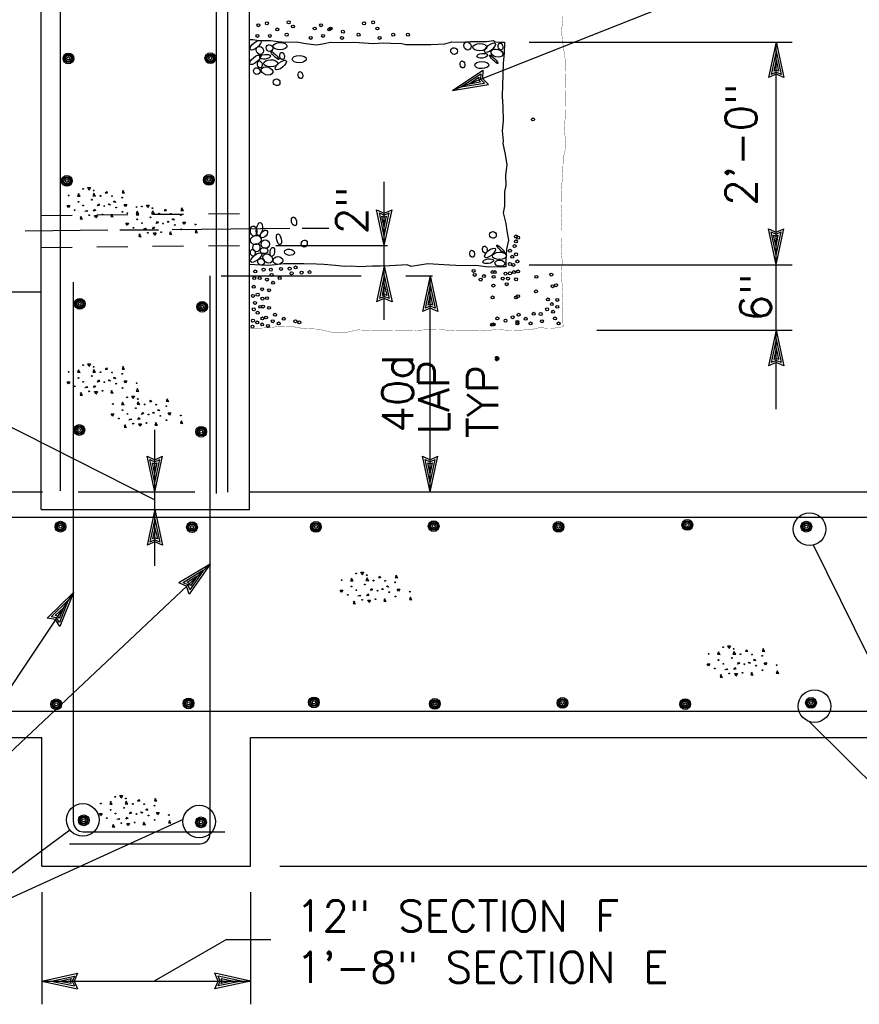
# Model space of a CAD drawing. Extents: x -28.1 to 13.9, y -16.1 to 13.9.
# Tile 10 of 19: x -7.7 to -4.3, y -12.8 to -8.8. Entities that reach past the tile are written whole.
import ezdxf
from ezdxf.enums import TextEntityAlignment as Align

# ---------------------------------------------------------------- set-up
doc = ezdxf.new("R2010")
doc.units = 0
doc.header["$MEASUREMENT"] = 0
doc.linetypes.add('HIDDEN2', pattern=[0.1875, 0.125, -0.0625])
doc.layers.add('01', color=7, linetype='CONTINUOUS')
doc.layers.add('02', color=7, linetype='CONTINUOUS')
doc.styles.add('TXT_SHX', font='txt.shx')

msp = doc.modelspace()

# ---------------------------------------------------------------- linework, layer by layer
at = {"layer": '01', "color": 7, "linetype": 'CONTINUOUS'}
for p, q in [((-7.632, -10.7853), (-7.632, -2.7113)), ((-6.791, -10.7853), (-6.791, -2.7113)), ((-6.878, -10.7153), (-6.878, -2.7703)), ((-7.554, -10.7093), (-7.554, -2.7923)), ((-6.924, -10.7203), (-6.924, -6.6953)), ((-4.705, -8.5933), (-5.972, -9.0943)), ((-4.666, -8.8983), (-4.697, -9.0423)), ((-4.666, -9.7963), (-4.666, -8.8983)), ((-4.666, -8.8983), (-4.635, -9.0423)), ((-5.662, -8.8993), (-4.601, -8.8993)), ((-4.666, -8.9353), (-4.686, -9.0293)), ((-4.666, -8.9353), (-4.646, -9.0293)), ((-4.666, -8.9713), (-4.675, -9.0163)), ((-4.666, -8.9713), (-4.656, -9.0163)), ((-5.972, -9.0943), (-5.849, -9.0123)), ((-5.849, -9.0123), (-5.851, -9.0463)), ((-4.666, -9.0123), (-4.675, -9.0163)), ((-4.656, -9.0163), (-4.666, -9.0123)), ((-5.938, -9.0803), (-5.858, -9.0273)), ((-5.904, -9.0673), (-5.866, -9.0413)), ((-5.866, -9.0413), (-5.866, -9.0523)), ((-5.866, -9.0523), (-5.859, -9.0593)), ((-5.858, -9.0273), (-5.859, -9.0493)), ((-5.859, -9.0493), (-5.843, -9.0643)), ((-5.851, -9.0463), (-5.827, -9.0703)), ((-4.666, -9.0283), (-4.697, -9.0423)), ((-4.666, -9.0203), (-4.686, -9.0293)), ((-4.646, -9.0293), (-4.666, -9.0203)), ((-4.635, -9.0423), (-4.666, -9.0283)), ((-5.972, -9.0943), (-5.827, -9.0703)), ((-5.938, -9.0803), (-5.843, -9.0643)), ((-5.904, -9.0673), (-5.859, -9.0593)), ((-6.247, -9.7193), (-6.247, -9.4633)), ((-6.247, -9.7193), (-6.278, -9.5753)), ((-6.278, -9.5753), (-6.247, -9.5893)), ((-6.247, -9.6823), (-6.267, -9.5883)), ((-6.267, -9.5883), (-6.247, -9.5973)), ((-6.247, -9.6463), (-6.257, -9.6013)), ((-6.257, -9.6013), (-6.247, -9.6053)), ((-6.247, -9.7193), (-6.216, -9.5753)), ((-6.247, -9.5893), (-6.216, -9.5753)), ((-6.247, -9.6823), (-6.227, -9.5883)), ((-6.247, -9.5973), (-6.227, -9.5883)), ((-6.247, -9.6463), (-6.238, -9.6013)), ((-6.247, -9.6053), (-6.238, -9.6013)), ((-7.103, -9.6553), (-6.628, -9.6503)), ((-6.578, -9.6503), (-6.471, -9.6493)), ((-4.666, -9.7963), (-4.697, -9.6523)), ((-4.697, -9.6523), (-4.666, -9.6663)), ((-4.666, -9.7963), (-4.635, -9.6523)), ((-4.666, -9.6663), (-4.635, -9.6523)), ((-7.696, -9.6603), (-7.363, -9.6573)), ((-7.315, -9.6573), (-7.158, -9.6563)), ((-4.666, -9.7593), (-4.686, -9.6653)), ((-4.686, -9.6653), (-4.666, -9.6743)), ((-4.666, -9.7233), (-4.676, -9.6783)), ((-4.676, -9.6783), (-4.666, -9.6823)), ((-4.666, -9.7593), (-4.646, -9.6653)), ((-4.666, -9.6743), (-4.646, -9.6653)), ((-4.666, -9.7233), (-4.657, -9.6783)), ((-4.666, -9.6823), (-4.657, -9.6783)), ((-6.685, -9.7193), (-6.234, -9.7193)), ((-6.247, -9.8033), (-6.247, -9.7193)), ((-9.091, -9.7773), (-7.173, -10.7463)), ((-6.247, -9.8033), (-6.278, -9.9473)), ((-6.247, -10.0193), (-6.247, -9.8033)), ((-6.247, -9.8033), (-6.216, -9.9473)), ((-5.662, -9.7983), (-4.601, -9.7983)), ((-4.666, -10.0613), (-4.666, -9.7963)), ((-6.95, -12.0933), (-6.95, -9.8423)), ((-6.905, -9.8423), (-6.34, -9.8423)), ((-6.247, -9.8403), (-6.267, -9.9343)), ((-6.247, -9.8403), (-6.227, -9.9343)), ((-6.16, -9.8423), (-6.052, -9.8423)), ((-6.062, -9.8423), (-6.093, -9.9863)), ((-6.062, -10.7143), (-6.062, -9.8423)), ((-6.062, -9.8423), (-6.031, -9.9863)), ((-7.502, -12.0453), (-7.502, -9.8673)), ((-6.247, -9.8763), (-6.256, -9.9213)), ((-6.247, -9.8763), (-6.237, -9.9213)), ((-6.062, -9.8793), (-6.082, -9.9733)), ((-6.062, -9.8793), (-6.042, -9.9733)), ((-7.632, -9.9083), (-8.521, -9.9083)), ((-6.247, -9.9253), (-6.267, -9.9343)), ((-6.247, -9.9173), (-6.256, -9.9213)), ((-6.237, -9.9213), (-6.247, -9.9173)), ((-6.227, -9.9343), (-6.247, -9.9253)), ((-6.062, -9.9153), (-6.071, -9.9603)), ((-6.062, -9.9153), (-6.052, -9.9603)), ((-6.247, -9.9333), (-6.278, -9.9473)), ((-6.216, -9.9473), (-6.247, -9.9333)), ((-6.062, -9.9643), (-6.082, -9.9733)), ((-6.062, -9.9563), (-6.071, -9.9603)), ((-6.052, -9.9603), (-6.062, -9.9563)), ((-6.042, -9.9733), (-6.062, -9.9643)), ((-6.062, -9.9723), (-6.093, -9.9863)), ((-6.031, -9.9863), (-6.062, -9.9723)), ((-5.389, -10.0613), (-4.601, -10.0613)), ((-4.666, -10.0613), (-4.697, -10.2053)), ((-4.666, -10.3803), (-4.666, -10.0613)), ((-4.666, -10.0613), (-4.635, -10.2053)), ((-4.666, -10.0983), (-4.686, -10.1923)), ((-4.666, -10.0983), (-4.646, -10.1923)), ((-4.666, -10.1343), (-4.675, -10.1793)), ((-4.666, -10.1343), (-4.656, -10.1793)), ((-4.666, -10.1913), (-4.697, -10.2053)), ((-4.666, -10.1833), (-4.686, -10.1923)), ((-4.666, -10.1753), (-4.675, -10.1793)), ((-4.656, -10.1793), (-4.666, -10.1753)), ((-4.646, -10.1923), (-4.666, -10.1833)), ((-4.635, -10.2053), (-4.666, -10.1913)), ((-7.173, -10.7143), (-7.173, -10.4633)), ((-7.173, -10.7143), (-7.204, -10.5703)), ((-7.204, -10.5703), (-7.173, -10.5843)), ((-7.173, -10.6773), (-7.193, -10.5833)), ((-7.193, -10.5833), (-7.173, -10.5923)), ((-7.173, -10.6413), (-7.183, -10.5963)), ((-7.183, -10.5963), (-7.173, -10.6003)), ((-7.173, -10.7143), (-7.142, -10.5703)), ((-7.173, -10.5843), (-7.142, -10.5703)), ((-7.173, -10.6773), (-7.153, -10.5833)), ((-7.173, -10.5923), (-7.153, -10.5833)), ((-7.173, -10.6413), (-7.164, -10.5963)), ((-7.173, -10.6003), (-7.164, -10.5963)), ((-6.062, -10.7143), (-6.093, -10.5703)), ((-6.093, -10.5703), (-6.062, -10.5843)), ((-6.062, -10.6773), (-6.082, -10.5833)), ((-6.082, -10.5833), (-6.062, -10.5923)), ((-6.062, -10.6413), (-6.072, -10.5963)), ((-6.072, -10.5963), (-6.062, -10.6003)), ((-6.062, -10.7143), (-6.031, -10.5703)), ((-6.062, -10.5843), (-6.031, -10.5703)), ((-6.062, -10.6773), (-6.042, -10.5833)), ((-6.062, -10.5923), (-6.042, -10.5833)), ((-6.062, -10.6413), (-6.053, -10.5963)), ((-6.062, -10.6003), (-6.053, -10.5963)), ((-8.882, -10.7143), (-7.626, -10.7143)), ((-7.483, -10.7143), (-7.012, -10.7143)), ((-7.173, -10.7853), (-7.173, -10.7143)), ((-6.79, -10.7143), (-2.77, -10.7143)), ((-7.632, -10.7853), (-6.791, -10.7853)), ((-7.173, -10.7853), (-7.204, -10.9293)), ((-7.173, -11.0123), (-7.173, -10.7853)), ((-7.173, -10.7853), (-7.142, -10.9293)), ((-8.782, -10.8163), (-2.844, -10.8163)), ((-7.173, -10.8223), (-7.193, -10.9163)), ((-7.173, -10.8223), (-7.153, -10.9163)), ((-7.173, -10.8583), (-7.182, -10.9033)), ((-7.173, -10.8583), (-7.163, -10.9033)), ((-7.173, -10.9153), (-7.204, -10.9293)), ((-7.173, -10.9073), (-7.193, -10.9163)), ((-7.173, -10.8993), (-7.182, -10.9033)), ((-7.163, -10.9033), (-7.173, -10.8993)), ((-7.153, -10.9163), (-7.173, -10.9073)), ((-7.142, -10.9293), (-7.173, -10.9153)), ((-3.813, -12.3533), (-4.515, -10.9283)), ((-6.95, -11.0053), (-8.225, -12.2053)), ((-6.95, -11.0053), (-7.076, -11.0813)), ((-6.977, -11.0303), (-7.059, -11.0803)), ((-6.95, -11.0053), (-7.034, -11.1263)), ((-6.977, -11.0303), (-7.032, -11.1093)), ((-7.045, -11.0943), (-7.076, -11.0813)), ((-7.039, -11.0893), (-7.059, -11.0803)), ((-7.003, -11.0553), (-7.042, -11.0793)), ((-7.033, -11.0833), (-7.042, -11.0793)), ((-7.003, -11.0553), (-7.029, -11.0933)), ((-7.502, -11.1203), (-8.225, -12.2053)), ((-7.502, -11.1203), (-7.608, -11.2233)), ((-7.502, -11.1203), (-7.556, -11.2573)), ((-7.034, -11.1263), (-7.045, -11.0943)), ((-7.032, -11.1093), (-7.039, -11.0893)), ((-7.029, -11.0933), (-7.033, -11.0833)), ((-7.523, -11.1513), (-7.591, -11.2183)), ((-7.523, -11.1513), (-7.558, -11.2403)), ((-7.542, -11.1813), (-7.575, -11.2133)), ((-7.542, -11.1813), (-7.559, -11.2243)), ((-7.574, -11.2283), (-7.608, -11.2233)), ((-7.57, -11.2223), (-7.591, -11.2183)), ((-7.565, -11.2153), (-7.575, -11.2133)), ((-7.556, -11.2573), (-7.574, -11.2283)), ((-7.558, -11.2403), (-7.57, -11.2223)), ((-7.559, -11.2243), (-7.565, -11.2153)), ((-8.774, -11.5983), (-2.843, -11.5983)), ((-3.813, -12.3533), (-4.533, -11.6403)), ((-8.882, -11.7043), (-7.629, -11.7043)), ((-7.629, -12.2243), (-7.629, -11.7053)), ((-6.787, -12.2243), (-6.787, -11.7053)), ((-6.787, -11.7053), (-2.77, -11.7053)), ((-7.059, -12.0363), (-8.1, -12.5103)), ((-7.516, -12.0783), (-8.1, -12.5103)), ((-7.462, -12.0853), (-6.891, -12.0853)), ((-7.518, -12.1333), (-6.99, -12.1333)), ((-7.629, -12.2243), (-6.787, -12.2243)), ((-6.669, -12.2243), (-1.337, -12.2243)), ((-7.629, -12.3283), (-7.629, -12.7813)), ((-6.787, -12.3283), (-6.787, -12.7813)), ((-6.884, -12.5193), (-7.176, -12.6873)), ((-6.884, -12.5193), (-6.705, -12.5193)), ((-7.629, -12.6873), (-7.485, -12.6563)), ((-7.592, -12.6873), (-7.498, -12.6673)), ((-7.498, -12.6673), (-7.507, -12.6873)), ((-7.485, -12.6563), (-7.499, -12.6873)), ((-6.787, -12.6873), (-6.931, -12.6563)), ((-6.917, -12.6873), (-6.931, -12.6563)), ((-6.824, -12.6873), (-6.918, -12.6673)), ((-6.909, -12.6873), (-6.918, -12.6673)), ((-7.629, -12.6873), (-6.787, -12.6873)), ((-7.629, -12.6873), (-7.485, -12.7183)), ((-7.592, -12.6873), (-7.498, -12.7073)), ((-7.556, -12.6873), (-7.511, -12.6773)), ((-7.556, -12.6873), (-7.511, -12.6963)), ((-7.511, -12.6773), (-7.515, -12.6873)), ((-7.515, -12.6873), (-7.511, -12.6963)), ((-7.507, -12.6873), (-7.498, -12.7073)), ((-7.499, -12.6873), (-7.485, -12.7183)), ((-6.787, -12.6873), (-6.931, -12.7183)), ((-6.931, -12.7183), (-6.917, -12.6873)), ((-6.824, -12.6873), (-6.918, -12.7073)), ((-6.918, -12.7073), (-6.909, -12.6873)), ((-6.86, -12.6873), (-6.905, -12.6783)), ((-6.901, -12.6873), (-6.905, -12.6783)), ((-6.86, -12.6873), (-6.905, -12.6973)), ((-6.905, -12.6973), (-6.901, -12.6873))]:
    msp.add_line(p, q, dxfattribs=at)
at = {"layer": '01', "color": 7, "linetype": 'HIDDEN2'}
for p, q in [((-7.632, -9.5983), (-6.791, -9.5903)), ((-7.632, -9.7273), (-6.791, -9.7193))]:
    msp.add_line(p, q, dxfattribs=at)
at = {"layer": '01', "color": 7, "linetype": 'CONTINUOUS', "const_width": 0.00115}
msp.add_lwpolyline([(-5.526, -8.7953), (-5.532, -8.8593), (-5.526, -8.9083), (-5.516, -8.9743), (-5.515, -9.0293), (-5.515, -9.0813), (-5.516, -9.1323), (-5.517, -9.1983), (-5.52, -9.2503), (-5.514, -9.3223), (-5.525, -9.3673), (-5.527, -9.4263), (-5.53, -9.4653), (-5.532, -9.5113), (-5.531, -9.5663), (-5.534, -9.6083), (-5.53, -9.6593), (-5.53, -9.6883), (-5.533, -9.7403), (-5.529, -9.7853), (-5.531, -9.8173), (-5.532, -9.8383), (-5.53, -9.8703), (-5.527, -9.9063), (-5.529, -9.9383), (-5.527, -9.9683), (-5.526, -10.0103), (-5.527, -10.0243), (-5.525, -10.0473), (-5.576, -10.0553), (-5.588, -10.0553), (-5.615, -10.0503), (-5.647, -10.0573), (-5.692, -10.0613), (-5.736, -10.0623), (-5.79, -10.0593), (-5.835, -10.0623), (-5.881, -10.0643), (-5.935, -10.0643), (-5.965, -10.0633), (-6.024, -10.0593), (-6.083, -10.0603), (-6.12, -10.0623), (-6.166, -10.0613), (-6.218, -10.0623), (-6.269, -10.0633), (-6.354, -10.0603), (-6.404, -10.0713), (-6.457, -10.0703), (-6.514, -10.0573), (-6.577, -10.0543), (-6.628, -10.0453), (-6.678, -10.0473), (-6.724, -10.0523), (-6.791, -10.0543)], dxfattribs=at)
at = {"layer": '01', "color": 7, "linetype": 'CONTINUOUS'}
msp.add_lwpolyline([(-6.794, -8.8883), (-6.777, -8.8893), (-6.754, -8.8933), (-6.734, -8.8933), (-6.707, -8.8923), (-6.676, -8.8963), (-6.646, -8.8993), (-6.602, -8.8983), (-6.564, -8.9053), (-6.521, -8.9103), (-6.489, -8.9043), (-6.465, -8.8993), (-6.431, -8.9013), (-6.373, -8.8993), (-6.348, -8.9003), (-6.292, -8.9043), (-6.251, -8.9023), (-6.221, -8.9033), (-6.177, -8.9053), (-6.16, -8.9083), (-6.109, -8.9083), (-6.084, -8.9093), (-6.059, -8.9083), (-6.003, -8.9063), (-5.974, -8.8983), (-5.941, -8.8993), (-5.899, -8.8963), (-5.865, -8.8963), (-5.834, -8.8963), (-5.807, -8.8933), (-5.8, -8.8983), (-5.781, -8.8993), (-5.762, -8.8993), (-5.763, -8.9433), (-5.767, -8.9843), (-5.769, -9.0303), (-5.771, -9.1173), (-5.769, -9.1613), (-5.767, -9.2153), (-5.771, -9.2573), (-5.768, -9.2973), (-5.769, -9.3083), (-5.759, -9.3523), (-5.753, -9.3943), (-5.758, -9.4363), (-5.757, -9.4783), (-5.762, -9.5033), (-5.762, -9.5613), (-5.768, -9.5883), (-5.757, -9.6313), (-5.752, -9.6603), (-5.746, -9.6983), (-5.754, -9.7353), (-5.755, -9.7563), (-5.756, -9.7823), (-5.756, -9.8053), (-5.786, -9.8063), (-5.827, -9.8073), (-5.878, -9.8003), (-5.934, -9.8023), (-6.007, -9.7973), (-6.071, -9.7933), (-6.138, -9.8043), (-6.155, -9.7983), (-6.225, -9.8023), (-6.263, -9.8033), (-6.295, -9.8033), (-6.348, -9.8063), (-6.38, -9.8033), (-6.408, -9.8043), (-6.444, -9.8003), (-6.491, -9.7963), (-6.521, -9.7953), (-6.572, -9.7943), (-6.615, -9.7943), (-6.652, -9.7933), (-6.712, -9.8003), (-6.746, -9.7993), (-6.769, -9.7973), (-6.791, -9.7963)], dxfattribs=at)
for centre, radius in [((-6.721, -8.8233), 0.006), ((-6.633, -8.8193), 0.006), ((-6.329, -8.8233), 0.006), ((-6.292, -8.8193), 0.006), ((-6.755, -8.8313), 0.006), ((-6.679, -8.8483), 0.006), ((-6.616, -8.8363), 0.006), ((-6.528, -8.8443), 0.006), ((-6.502, -8.8313), 0.006), ((-6.469, -8.8483), 0.006), ((-6.464, -8.8443), 0.006), ((-6.414, -8.8573), 0.006), ((-6.275, -8.8443), 0.006), ((-6.759, -8.8743), 0.006), ((-6.709, -8.8743), 0.006), ((-6.641, -8.8693), 0.006), ((-6.544, -8.8823), 0.006), ((-6.494, -8.8743), 0.006), ((-6.418, -8.8823), 0.006), ((-6.351, -8.8693), 0.006), ((-6.266, -8.8823), 0.006), ((-6.211, -8.8693), 0.006), ((-6.152, -8.8693), 0.006), ((-7.522, -8.9652), 0.0217), ((-7.522, -8.9652), 0.0168), ((-7.522, -8.9652), 0.0123), ((-7.522, -8.9652), 0.00623), ((-6.949, -8.9642), 0.0217), ((-6.949, -8.9642), 0.0168), ((-6.949, -8.9642), 0.0123), ((-6.949, -8.9642), 0.00623), ((-5.647, -9.2113), 0.006), ((-7.528, -9.4592), 0.0217), ((-7.528, -9.4592), 0.0168), ((-7.528, -9.4592), 0.0123), ((-7.528, -9.4592), 0.00623), ((-6.955, -9.4552), 0.0217), ((-6.955, -9.4552), 0.0168), ((-6.955, -9.4552), 0.0123), ((-6.955, -9.4552), 0.00623), ((-5.716, -9.6833), 0.006), ((-5.707, -9.6883), 0.006), ((-5.721, -9.7223), 0.006), ((-5.716, -9.7033), 0.006), ((-5.74, -9.7413), 0.006), ((-5.731, -9.7653), 0.006), ((-5.715, -9.7553), 0.006), ((-6.734, -9.8173), 0.006), ((-6.705, -9.8173), 0.006), ((-6.664, -9.8143), 0.006), ((-6.629, -9.8133), 0.006), ((-6.605, -9.8083), 0.006), ((-5.74, -9.7943), 0.006), ((-5.726, -9.7983), 0.006), ((-5.71, -9.7843), 0.006), ((-6.772, -9.8513), 0.006), ((-6.768, -9.8243), 0.006), ((-6.75, -9.8513), 0.006), ((-6.721, -9.8573), 0.006), ((-6.702, -9.8383), 0.006), ((-6.669, -9.8513), 0.006), ((-6.621, -9.8323), 0.006), ((-6.581, -9.8293), 0.006), ((-6.549, -9.8273), 0.006), ((-5.887, -9.8223), 0.006), ((-5.882, -9.8383), 0.006), ((-5.858, -9.8573), 0.006), ((-5.845, -9.8433), 0.006), ((-5.81, -9.8273), 0.006), ((-5.806, -9.8463), 0.006), ((-5.801, -9.8273), 0.006), ((-5.769, -9.8533), 0.006), ((-5.758, -9.8333), 0.006), ((-5.748, -9.8533), 0.006), ((-5.74, -9.8323), 0.006), ((-5.724, -9.8273), 0.006), ((-5.715, -9.8563), 0.006), ((-5.707, -9.8243), 0.006), ((-5.633, -9.8463), 0.006), ((-5.573, -9.8373), 0.006), ((-6.774, -9.8863), 0.006), ((-6.74, -9.8963), 0.006), ((-6.696, -9.8703), 0.006), ((-5.807, -9.8813), 0.006), ((-5.753, -9.8763), 0.006), ((-5.568, -9.8843), 0.006), ((-5.554, -9.8803), 0.006), ((-5.554, -9.8803), 0.006), ((-6.777, -9.9233), 0.006), ((-6.758, -9.9183), 0.006), ((-6.739, -9.9343), 0.006), ((-6.721, -9.9323), 0.006), ((-6.712, -9.9003), 0.006), ((-5.81, -9.9293), 0.006), ((-5.715, -9.9293), 0.006), ((-5.707, -9.9243), 0.006), ((-5.635, -9.9053), 0.006), ((-7.476, -9.9552), 0.0217), ((-7.476, -9.9552), 0.0168), ((-7.476, -9.9552), 0.0123), ((-7.476, -9.9552), 0.00623), ((-6.982, -9.9672), 0.0217), ((-6.982, -9.9672), 0.0168), ((-6.982, -9.9672), 0.0123), ((-6.982, -9.9672), 0.00623), ((-6.769, -9.9513), 0.006), ((-6.748, -9.9673), 0.006), ((-6.736, -9.9663), 0.006), ((-6.712, -9.9713), 0.006), ((-5.587, -9.9373), 0.006), ((-5.571, -9.9563), 0.006), ((-5.549, -9.9393), 0.006), ((-5.549, -9.9673), 0.006), ((-6.774, -9.9773), 0.006), ((-6.758, -9.9913), 0.006), ((-6.739, -10.0143), 0.006), ((-6.724, -10.0103), 0.006), ((-6.688, -9.9993), 0.006), ((-6.653, -10.0153), 0.006), ((-5.791, -10.0143), 0.006), ((-5.729, -10.0093), 0.006), ((-5.705, -9.9993), 0.006), ((-5.676, -10.0153), 0.006), ((-5.644, -9.9953), 0.006), ((-5.616, -9.9963), 0.006), ((-5.59, -9.9773), 0.006), ((-5.566, -9.9873), 0.006), ((-5.558, -10.0143), 0.006), ((-6.779, -10.0473), 0.006), ((-6.777, -10.0233), 0.006), ((-6.76, -10.0303), 0.006), ((-6.74, -10.0383), 0.006), ((-6.717, -10.0443), 0.006), ((-6.697, -10.0253), 0.006), ((-6.673, -10.0343), 0.006), ((-6.606, -10.0253), 0.006), ((-6.59, -10.0303), 0.006), ((-5.812, -10.0393), 0.006), ((-5.806, -10.0383), 0.006), ((-5.758, -10.0233), 0.006), ((-5.71, -10.0283), 0.006), ((-5.71, -10.0343), 0.006), ((-5.657, -10.0343), 0.006), ((-5.611, -10.0253), 0.006), ((-5.544, -10.0343), 0.006), ((-7.478, -10.4642), 0.0217), ((-7.478, -10.4642), 0.0168), ((-7.478, -10.4642), 0.0123), ((-7.478, -10.4642), 0.00623), ((-6.986, -10.4712), 0.0217), ((-6.986, -10.4712), 0.0168), ((-6.986, -10.4712), 0.0123), ((-6.986, -10.4712), 0.00623), ((-4.531, -10.8643), 0.0658), ((-7.554, -10.8542), 0.0217), ((-7.554, -10.8542), 0.0168), ((-7.554, -10.8542), 0.0123), ((-7.023, -10.8562), 0.0217), ((-7.023, -10.8562), 0.0168), ((-7.023, -10.8562), 0.0123), ((-6.523, -10.8552), 0.0217), ((-6.523, -10.8552), 0.0168), ((-6.523, -10.8552), 0.0123), ((-6.048, -10.8522), 0.0217), ((-6.048, -10.8522), 0.0168), ((-6.048, -10.8522), 0.0123), ((-5.544, -10.8552), 0.0217), ((-5.544, -10.8552), 0.0168), ((-5.544, -10.8552), 0.0123), ((-5.024, -10.8472), 0.0217), ((-5.024, -10.8472), 0.0168), ((-5.024, -10.8472), 0.0123), ((-5.024, -10.8472), 0.00623), ((-4.544, -10.8542), 0.0217), ((-4.544, -10.8542), 0.0168), ((-4.544, -10.8542), 0.0123), ((-7.554, -10.8542), 0.00623), ((-7.023, -10.8562), 0.00623), ((-6.523, -10.8552), 0.00623), ((-6.048, -10.8522), 0.00623), ((-5.544, -10.8552), 0.00623), ((-4.544, -10.8542), 0.00623), ((-4.511, -11.5783), 0.0658), ((-7.571, -11.5712), 0.0217), ((-7.571, -11.5712), 0.0168), ((-7.571, -11.5712), 0.0123), ((-7.037, -11.5672), 0.0217), ((-7.037, -11.5672), 0.0168), ((-7.037, -11.5672), 0.0123), ((-6.531, -11.5632), 0.0217), ((-6.531, -11.5632), 0.0168), ((-6.531, -11.5632), 0.0123), ((-6.531, -11.5632), 0.00623), ((-6.043, -11.5692), 0.0217), ((-6.043, -11.5692), 0.0168), ((-6.043, -11.5692), 0.0123), ((-5.528, -11.5652), 0.0217), ((-5.528, -11.5652), 0.0168), ((-5.528, -11.5652), 0.0123), ((-5.528, -11.5652), 0.00623), ((-5.033, -11.5702), 0.0217), ((-5.033, -11.5702), 0.0168), ((-5.033, -11.5702), 0.0123), ((-4.525, -11.5652), 0.0217), ((-4.525, -11.5652), 0.0168), ((-4.525, -11.5652), 0.0123), ((-4.525, -11.5652), 0.00623), ((-7.571, -11.5712), 0.00623), ((-7.037, -11.5672), 0.00623), ((-6.043, -11.5692), 0.00623), ((-5.033, -11.5702), 0.00623), ((-7.464, -12.0373), 0.0658), ((-6.994, -12.0443), 0.0658), ((-7.46, -12.0392), 0.0217), ((-7.46, -12.0392), 0.0168), ((-7.46, -12.0392), 0.0123), ((-7.46, -12.0392), 0.00623), ((-6.987, -12.0472), 0.0217), ((-6.987, -12.0472), 0.0168), ((-6.987, -12.0472), 0.0123), ((-6.987, -12.0472), 0.00623)]:
    msp.add_circle(centre, radius, dxfattribs=at)
for centre, start, end in [((-7.462, -12.0453), 180, 270), ((-6.99, -12.0933), 270, 360)]:
    msp.add_arc(centre, 0.04, start, end, dxfattribs=at)
for centre, major_axis, ratio in [((-6.7665, -8.9118), (0.0215, 0.0175), 0.397321), ((-5.9115, -8.9148), (-0.0053, 0.0159), 0.849837), ((-6.7495, -8.9328), (-0.0053, 0.0159), 0.849837), ((-6.7105, -8.9233), (0.0095, -0.01), 0.956548), ((-6.689, -8.9528), (0.016, -0.0165), 0.183852), ((-6.6675, -8.9158), (0.0285, 0.0005), 0.506888), ((-5.9655, -8.9353), (0.0095, -0.01), 0.956548), ((-5.8615, -8.9198), (0.0285, 0.0005), 0.506888), ((-5.8205, -8.9218), (0.0215, 0.0175), 0.397321), ((-5.7925, -8.9438), (0.0235, -0.0065), 0.651283), ((-5.7785, -8.9173), (0.0025, -0.014), 0.662183), ((-6.7685, -8.9708), (0.0215, 0.0175), 0.397321), ((-6.7495, -8.9893), (0.0025, -0.014), 0.662183), ((-6.7285, -8.9583), (0.0215, 0.003), 0.431436), ((-6.7055, -8.9848), (0.0285, 0.0005), 0.506888), ((-6.6645, -8.9918), (0.0215, 0.0175), 0.397321), ((-6.6595, -8.9553), (0.0025, -0.014), 0.662183), ((-6.5905, -8.9678), (0.0285, 0.0005), 0.506888), ((-5.9315, -8.9893), (0.0025, -0.014), 0.662183), ((-5.8535, -8.9918), (0.0285, 0.0005), 0.506888), ((-5.8515, -8.9543), (0.0215, 0.003), 0.431436), ((-5.805, -8.9688), (0.016, -0.0165), 0.183852), ((-6.7615, -9.0163), (0.0095, -0.01), 0.956548), ((-6.7205, -9.0158), (0.0235, -0.0065), 0.651283), ((-6.5855, -9.0323), (0.0025, -0.014), 0.662183), ((-6.6815, -9.0613), (0.0095, -0.01), 0.956548), ((-6.6115, -9.6228), (-0.0046, 0.0174), 0.547365), ((-6.7745, -9.6618), (-0.0025, 0.0205), 0.609614), ((-6.751, -9.6533), (-0.0044, -0.0262), 0.458731), ((-6.7655, -9.6978), (0.0215, 0.0055), 0.823552), ((-6.7325, -9.6733), (0.0115, 0.014), 0.602008), ((-6.672, -9.6948), (-0.005, 0.0215), 0.422849), ((-5.8085, -9.6773), (0.0095, -0.01), 0.956548), ((-6.763, -9.7283), (0, 0.017), 0.829288), ((-6.7325, -9.7403), (-0.0155, 0), 0.781736), ((-6.7275, -9.7143), (0.0065, -0.016), 0.982726), ((-6.699, -9.7458), (-0.003, -0.0185), 0.48024), ((-6.57, -9.7123), (0.0049, 0.0134), 0.819222), ((-5.8415, -9.7363), (0.0025, -0.014), 0.662183), ((-5.8205, -9.7498), (0.0215, 0.0175), 0.397321), ((-5.777, -9.7348), (0.016, -0.0165), 0.183852), ((-6.7645, -9.7688), (0.0215, 0.0175), 0.397321), ((-6.7775, -9.7493), (0.0025, -0.014), 0.662183), ((-6.7445, -9.7853), (0.0095, -0.01), 0.956548), ((-6.7175, -9.7723), (0.0165, -0.013), 0.788693), ((-6.6765, -9.7803), (0.0195, 0), 0.820783), ((-6.63, -9.7473), (-0.02, 0.002), 0.619845), ((-5.8925, -9.7533), (0.0025, -0.014), 0.662183), ((-5.7825, -9.7618), (0.0285, 0.0005), 0.506888), ((-5.8275, -9.7833), (0.0215, 0.003), 0.431436), ((-5.781, -9.7913), (-0.02, 0.002), 0.619845)]:
    msp.add_ellipse(centre, major_axis=major_axis, ratio=ratio, dxfattribs=at)
at = {"layer": '02', "color": 7, "linetype": 'CONTINUOUS'}
for p, q in [((-7.373, -9.5073), (-7.367, -9.5023)), ((-7.136, -9.5783), (-7.13, -9.5733)), ((-7.373, -10.2183), (-7.367, -10.2133)), ((-7.195, -10.3483), (-7.189, -10.3433)), ((-6.271, -11.0593), (-6.265, -11.0543)), ((-4.79, -11.3563), (-4.784, -11.3513)), ((-7.243, -11.9603), (-7.237, -11.9553))]:
    msp.add_line(p, q, dxfattribs=at)
for points in [[(-7.439, -9.4953), (-7.444, -9.4863), (-7.433, -9.4863), (-7.439, -9.4973)], [(-7.48, -9.5103), (-7.485, -9.5203), (-7.475, -9.5213), (-7.483, -9.5103)], [(-7.418, -9.5093), (-7.423, -9.5193), (-7.412, -9.5203), (-7.42, -9.5093)], [(-7.367, -9.5023), (-7.365, -9.5093), (-7.373, -9.5093)], [(-7.3, -9.4973), (-7.305, -9.5073), (-7.295, -9.5083), (-7.303, -9.4973)], [(-7.522, -9.5663), (-7.527, -9.5583), (-7.516, -9.5583), (-7.522, -9.5683)], [(-7.36, -9.5553), (-7.357, -9.5513), (-7.352, -9.5553), (-7.359, -9.5563)], [(-7.34, -9.5423), (-7.335, -9.5403), (-7.332, -9.5463), (-7.34, -9.5433)], [(-7.292, -9.5623), (-7.297, -9.5543), (-7.286, -9.5543), (-7.292, -9.5643)], [(-7.202, -9.5663), (-7.207, -9.5573), (-7.196, -9.5573), (-7.202, -9.5683)], [(-7.13, -9.5733), (-7.128, -9.5803), (-7.136, -9.5803)], [(-7.063, -9.5683), (-7.068, -9.5783), (-7.058, -9.5793), (-7.066, -9.5683)], [(-7.47, -9.6023), (-7.475, -9.6123), (-7.465, -9.6133), (-7.473, -9.6023)], [(-7.453, -9.5813), (-7.448, -9.5783), (-7.444, -9.5813), (-7.456, -9.5833)], [(-7.411, -9.6073), (-7.416, -9.5983), (-7.405, -9.5983), (-7.411, -9.6083)], [(-7.346, -9.5933), (-7.351, -9.6033), (-7.341, -9.6043), (-7.349, -9.5933)], [(-7.243, -9.5813), (-7.248, -9.5913), (-7.238, -9.5923), (-7.246, -9.5813)], [(-7.243, -9.5863), (-7.248, -9.5963), (-7.238, -9.5973), (-7.245, -9.5863)], [(-7.181, -9.5803), (-7.186, -9.5903), (-7.175, -9.5913), (-7.183, -9.5803)], [(-7.103, -9.6133), (-7.098, -9.6113), (-7.095, -9.6173), (-7.103, -9.6143)], [(-7.285, -9.6373), (-7.29, -9.6293), (-7.279, -9.6293), (-7.285, -9.6393)], [(-7.216, -9.6523), (-7.211, -9.6493), (-7.207, -9.6523), (-7.219, -9.6543)], [(-7.123, -9.6263), (-7.12, -9.6223), (-7.115, -9.6263), (-7.122, -9.6273)], [(-7.055, -9.6333), (-7.06, -9.6253), (-7.049, -9.6253), (-7.055, -9.6353)], [(-7.233, -9.6733), (-7.238, -9.6833), (-7.228, -9.6843), (-7.236, -9.6733)], [(-7.174, -9.6783), (-7.179, -9.6693), (-7.168, -9.6693), (-7.174, -9.6793)], [(-7.109, -9.6643), (-7.114, -9.6743), (-7.104, -9.6753), (-7.112, -9.6643)], [(-7.006, -9.6573), (-7.011, -9.6673), (-7.001, -9.6683), (-7.008, -9.6573)], [(-7.439, -10.2063), (-7.444, -10.1973), (-7.433, -10.1973), (-7.439, -10.2083)], [(-7.3, -10.2083), (-7.305, -10.2183), (-7.295, -10.2193), (-7.303, -10.2083)], [(-7.48, -10.2213), (-7.485, -10.2313), (-7.475, -10.2323), (-7.483, -10.2213)], [(-7.418, -10.2203), (-7.423, -10.2303), (-7.412, -10.2313), (-7.42, -10.2203)], [(-7.367, -10.2133), (-7.365, -10.2203), (-7.373, -10.2203)], [(-7.522, -10.2773), (-7.527, -10.2693), (-7.516, -10.2693), (-7.522, -10.2793)], [(-7.36, -10.2663), (-7.357, -10.2623), (-7.352, -10.2663), (-7.359, -10.2673)], [(-7.34, -10.2533), (-7.335, -10.2513), (-7.332, -10.2573), (-7.34, -10.2543)], [(-7.292, -10.2733), (-7.297, -10.2653), (-7.286, -10.2653), (-7.292, -10.2753)], [(-7.47, -10.3133), (-7.475, -10.3233), (-7.465, -10.3243), (-7.473, -10.3133)], [(-7.453, -10.2923), (-7.448, -10.2893), (-7.444, -10.2923), (-7.456, -10.2943)], [(-7.411, -10.3183), (-7.416, -10.3093), (-7.405, -10.3093), (-7.411, -10.3193)], [(-7.346, -10.3043), (-7.351, -10.3143), (-7.341, -10.3153), (-7.349, -10.3043)], [(-7.261, -10.3363), (-7.266, -10.3273), (-7.255, -10.3273), (-7.261, -10.3383)], [(-7.243, -10.2973), (-7.248, -10.3073), (-7.238, -10.3083), (-7.245, -10.2973)], [(-7.302, -10.3513), (-7.307, -10.3613), (-7.297, -10.3623), (-7.305, -10.3513)], [(-7.24, -10.3503), (-7.245, -10.3603), (-7.234, -10.3613), (-7.242, -10.3503)], [(-7.189, -10.3433), (-7.187, -10.3503), (-7.195, -10.3503)], [(-7.122, -10.3383), (-7.127, -10.3483), (-7.117, -10.3493), (-7.125, -10.3383)], [(-7.344, -10.4073), (-7.349, -10.3993), (-7.338, -10.3993), (-7.344, -10.4093)], [(-7.182, -10.3963), (-7.179, -10.3923), (-7.174, -10.3963), (-7.181, -10.3973)], [(-7.162, -10.3833), (-7.157, -10.3813), (-7.154, -10.3873), (-7.162, -10.3843)], [(-7.114, -10.4033), (-7.119, -10.3953), (-7.108, -10.3953), (-7.114, -10.4053)], [(-7.292, -10.4433), (-7.297, -10.4533), (-7.287, -10.4543), (-7.295, -10.4433)], [(-7.275, -10.4223), (-7.27, -10.4193), (-7.266, -10.4223), (-7.278, -10.4243)], [(-7.233, -10.4483), (-7.238, -10.4393), (-7.227, -10.4393), (-7.233, -10.4493)], [(-7.168, -10.4343), (-7.173, -10.4443), (-7.163, -10.4453), (-7.171, -10.4343)], [(-7.065, -10.4273), (-7.07, -10.4373), (-7.06, -10.4383), (-7.067, -10.4273)], [(-6.337, -11.0473), (-6.342, -11.0383), (-6.331, -11.0383), (-6.337, -11.0493)], [(-6.378, -11.0623), (-6.383, -11.0723), (-6.373, -11.0733), (-6.381, -11.0623)], [(-6.316, -11.0613), (-6.321, -11.0713), (-6.31, -11.0723), (-6.318, -11.0613)], [(-6.265, -11.0543), (-6.263, -11.0613), (-6.271, -11.0613)], [(-6.198, -11.0493), (-6.203, -11.0593), (-6.193, -11.0603), (-6.201, -11.0493)], [(-6.42, -11.1183), (-6.425, -11.1103), (-6.414, -11.1103), (-6.42, -11.1203)], [(-6.258, -11.1073), (-6.255, -11.1033), (-6.25, -11.1073), (-6.257, -11.1083)], [(-6.238, -11.0943), (-6.233, -11.0923), (-6.23, -11.0983), (-6.238, -11.0953)], [(-6.19, -11.1143), (-6.195, -11.1063), (-6.184, -11.1063), (-6.19, -11.1163)], [(-6.368, -11.1543), (-6.373, -11.1643), (-6.363, -11.1653), (-6.371, -11.1543)], [(-6.351, -11.1333), (-6.346, -11.1303), (-6.342, -11.1333), (-6.354, -11.1353)], [(-6.309, -11.1593), (-6.314, -11.1503), (-6.303, -11.1503), (-6.309, -11.1603)], [(-6.244, -11.1453), (-6.249, -11.1553), (-6.239, -11.1563), (-6.247, -11.1453)], [(-6.141, -11.1383), (-6.146, -11.1483), (-6.136, -11.1493), (-6.143, -11.1383)], [(-4.897, -11.3593), (-4.902, -11.3693), (-4.892, -11.3703), (-4.9, -11.3593)], [(-4.856, -11.3443), (-4.861, -11.3353), (-4.85, -11.3353), (-4.856, -11.3463)], [(-4.835, -11.3583), (-4.84, -11.3683), (-4.829, -11.3693), (-4.837, -11.3583)], [(-4.784, -11.3513), (-4.782, -11.3583), (-4.79, -11.3583)], [(-4.717, -11.3463), (-4.722, -11.3563), (-4.712, -11.3573), (-4.72, -11.3463)], [(-4.777, -11.4043), (-4.774, -11.4003), (-4.769, -11.4043), (-4.776, -11.4053)], [(-4.757, -11.3913), (-4.752, -11.3893), (-4.749, -11.3953), (-4.757, -11.3923)], [(-4.939, -11.4153), (-4.944, -11.4073), (-4.933, -11.4073), (-4.939, -11.4173)], [(-4.87, -11.4303), (-4.865, -11.4273), (-4.861, -11.4303), (-4.873, -11.4323)], [(-4.709, -11.4113), (-4.714, -11.4033), (-4.703, -11.4033), (-4.709, -11.4133)], [(-4.66, -11.4353), (-4.665, -11.4453), (-4.655, -11.4463), (-4.662, -11.4353)], [(-4.887, -11.4513), (-4.892, -11.4613), (-4.882, -11.4623), (-4.89, -11.4513)], [(-4.828, -11.4563), (-4.833, -11.4473), (-4.822, -11.4473), (-4.828, -11.4573)], [(-4.763, -11.4423), (-4.768, -11.4523), (-4.758, -11.4533), (-4.766, -11.4423)], [(-7.309, -11.9483), (-7.314, -11.9393), (-7.303, -11.9393), (-7.309, -11.9503)], [(-7.237, -11.9553), (-7.235, -11.9623), (-7.243, -11.9623)], [(-7.17, -11.9503), (-7.175, -11.9603), (-7.165, -11.9613), (-7.173, -11.9503)], [(-7.35, -11.9633), (-7.355, -11.9733), (-7.345, -11.9743), (-7.353, -11.9633)], [(-7.288, -11.9623), (-7.293, -11.9723), (-7.282, -11.9733), (-7.29, -11.9623)], [(-7.21, -11.9953), (-7.205, -11.9933), (-7.202, -11.9993), (-7.21, -11.9963)], [(-7.392, -12.0193), (-7.397, -12.0113), (-7.386, -12.0113), (-7.392, -12.0213)], [(-7.323, -12.0343), (-7.318, -12.0313), (-7.314, -12.0343), (-7.326, -12.0363)], [(-7.23, -12.0083), (-7.227, -12.0043), (-7.222, -12.0083), (-7.229, -12.0093)], [(-7.162, -12.0153), (-7.167, -12.0073), (-7.156, -12.0073), (-7.162, -12.0173)], [(-7.34, -12.0553), (-7.345, -12.0653), (-7.335, -12.0663), (-7.343, -12.0553)], [(-7.281, -12.0603), (-7.286, -12.0513), (-7.275, -12.0513), (-7.281, -12.0613)], [(-7.216, -12.0463), (-7.221, -12.0563), (-7.211, -12.0573), (-7.219, -12.0463)], [(-7.113, -12.0393), (-7.118, -12.0493), (-7.108, -12.0503), (-7.115, -12.0393)]]:
    msp.add_lwpolyline(points, dxfattribs=at)
for points in [[(-7.42, -9.5813), (-7.415, -9.5733), (-7.412, -9.5793)], [(-7.405, -9.5603), (-7.4, -9.5513), (-7.397, -9.5573)], [(-7.183, -9.6523), (-7.178, -9.6443), (-7.175, -9.6503)], [(-7.168, -9.6313), (-7.163, -9.6223), (-7.16, -9.6283)], [(-7.42, -10.2923), (-7.415, -10.2843), (-7.412, -10.2903)], [(-7.405, -10.2713), (-7.4, -10.2623), (-7.397, -10.2683)], [(-7.227, -10.4013), (-7.222, -10.3923), (-7.219, -10.3983)], [(-7.242, -10.4223), (-7.237, -10.4143), (-7.234, -10.4203)], [(-6.303, -11.1123), (-6.298, -11.1033), (-6.295, -11.1093)], [(-6.318, -11.1333), (-6.313, -11.1253), (-6.31, -11.1313)], [(-4.822, -11.4093), (-4.817, -11.4003), (-4.814, -11.4063)], [(-4.837, -11.4303), (-4.832, -11.4223), (-4.829, -11.4283)], [(-7.29, -12.0343), (-7.285, -12.0263), (-7.282, -12.0323)], [(-7.275, -12.0133), (-7.27, -12.0043), (-7.267, -12.0103)]]:
    msp.add_lwpolyline(points, close=True, dxfattribs=at)
for centre in [(-7.4628, -9.4914), (-7.521, -9.5182), (-7.4275, -9.5352), (-7.42, -9.4982), (-7.3923, -9.5199), (-7.346, -9.5209), (-7.3048, -9.5267), (-7.4813, -9.5434), (-7.462, -9.5587), (-7.377, -9.5604), (-7.329, -9.5662), (-7.2465, -9.5644), (-7.2258, -9.5624), (-7.183, -9.5692), (-7.4965, -9.5772), (-7.4385, -9.5974), (-7.3845, -9.5949), (-7.3038, -9.5839), (-7.284, -9.5892), (-7.2443, -9.6144), (-7.1905, -9.6062), (-7.1553, -9.5909), (-7.109, -9.5919), (-7.0678, -9.5977), (-7.2595, -9.6482), (-7.225, -9.6297), (-7.14, -9.6314), (-7.092, -9.6372), (-7.0095, -9.6354), (-7.2015, -9.6684), (-7.1475, -9.6659), (-7.0668, -9.6549), (-7.4628, -10.2024), (-7.42, -10.2092), (-7.521, -10.2292), (-7.4275, -10.2462), (-7.3923, -10.2309), (-7.346, -10.2319), (-7.3048, -10.2377), (-7.4965, -10.2882), (-7.4813, -10.2544), (-7.462, -10.2697), (-7.377, -10.2714), (-7.329, -10.2772), (-7.2465, -10.2754), (-7.4385, -10.3084), (-7.3845, -10.3059), (-7.3038, -10.2949), (-7.343, -10.3592), (-7.2848, -10.3324), (-7.242, -10.3392), (-7.2143, -10.3609), (-7.168, -10.3619), (-7.1268, -10.3677), (-7.3033, -10.3844), (-7.284, -10.3997), (-7.2495, -10.3762), (-7.199, -10.4014), (-7.151, -10.4072), (-7.0685, -10.4054), (-7.3185, -10.4182), (-7.2605, -10.4384), (-7.2065, -10.4359), (-7.1258, -10.4249), (-6.3608, -11.0434), (-6.419, -11.0702), (-6.318, -11.0502), (-6.2903, -11.0719), (-6.244, -11.0729), (-6.2028, -11.0787), (-6.3793, -11.0954), (-6.36, -11.1107), (-6.3255, -11.0872), (-6.275, -11.1124), (-6.227, -11.1182), (-6.1445, -11.1164), (-6.3945, -11.1292), (-6.3365, -11.1494), (-6.2825, -11.1469), (-6.2018, -11.1359), (-4.8798, -11.3404), (-4.837, -11.3472), (-4.938, -11.3672), (-4.8983, -11.3924), (-4.8445, -11.3842), (-4.8093, -11.3689), (-4.763, -11.3699), (-4.7218, -11.3757), (-4.9135, -11.4262), (-4.879, -11.4077), (-4.794, -11.4094), (-4.746, -11.4152), (-4.7208, -11.4329), (-4.6635, -11.4134), (-4.8555, -11.4464), (-4.8015, -11.4439), (-7.3328, -11.9444), (-7.29, -11.9512), (-7.391, -11.9712), (-7.3513, -11.9964), (-7.2975, -11.9882), (-7.2623, -11.9729), (-7.216, -11.9739), (-7.1748, -11.9797), (-7.3665, -12.0302), (-7.332, -12.0117), (-7.247, -12.0134), (-7.199, -12.0192), (-7.1738, -12.0369), (-7.1165, -12.0174), (-7.3085, -12.0504), (-7.2545, -12.0479)]:
    msp.add_circle(centre, 0.00163, dxfattribs=at)

# ---------------------------------------------------------------- texts
at = {"layer": '01', "color": 7, "linetype": 'CONTINUOUS', "style": 'TXT_SHX'}
for s, p in [('2\'-0"', (-4.745, -9.313)), ('TYP.', (-5.787, -10.3235)), ('40d', (-6.131, -10.3174)), ('LAP', (-5.985, -10.3324))]:
    msp.add_text(s, height=0.125, rotation=90, dxfattribs=at).set_placement(p, align=Align.CENTER)
for s, p in [('2"', (-6.316, -9.6743)), ('6"', (-4.686, -10.0263))]:
    msp.add_text(s, height=0.125, rotation=90, dxfattribs=at).set_placement(p)
for s, p in [('12" SECTION F', (-6.604, -12.4873)), ('1\'-8" SECTION E', (-6.604, -12.6943))]:
    msp.add_text(s, height=0.125, dxfattribs=at).set_placement(p)

doc.saveas('drawing.dxf')
